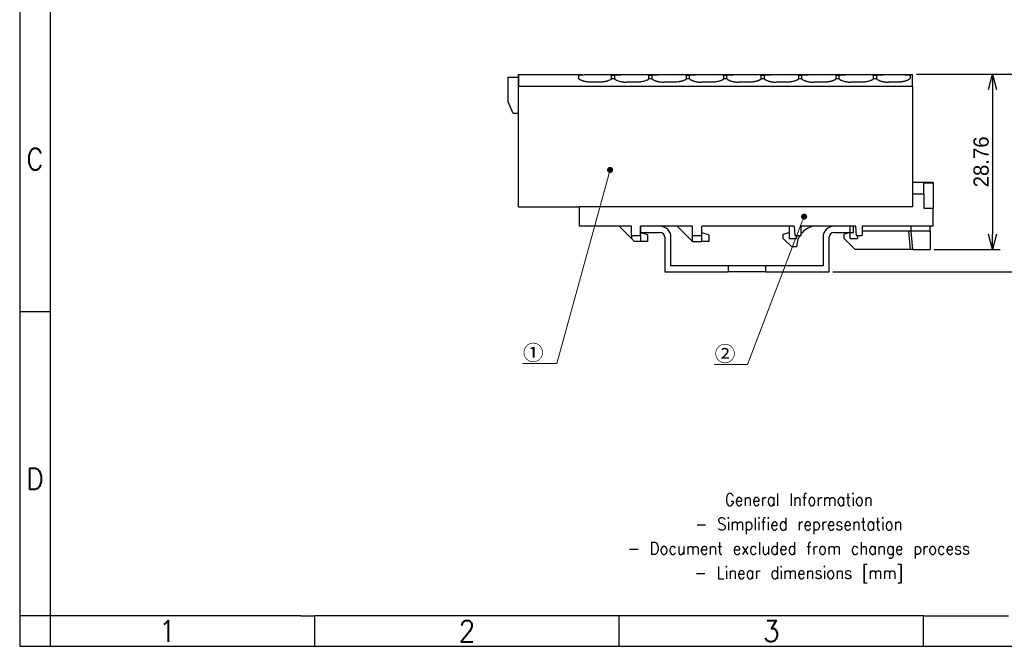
# Model space of a CAD drawing. Header units: millimetres. Extents: x -105 to 192, y -71 to 139.
# Tile 1 of 8: x -105 to 57, y -71 to 32. Entities that reach past the tile are written whole.
import ezdxf
from ezdxf import colors
from ezdxf.entities.mleader import LeaderData, LeaderLine
from ezdxf.math import Vec2, Vec3

# ---------------------------------------------------------------- set-up
doc = ezdxf.new("R2010")
doc.units = ezdxf.units.MM
doc.header["$LTSCALE"] = 1.5
doc.layers.get('0').update_dxf_attribs({"linetype": 'CONTINUOUS'})
doc.layers.get('Defpoints').update_dxf_attribs({"linetype": 'CONTINUOUS'})
doc.layers.add('1', color=7, linetype='CONTINUOUS')
doc.styles.add('CONVERTER_11', font='txt.shx', dxfattribs={"width": 0.9})
doc.dimstyles.new('ISO-25', dxfattribs={"dimtxt": 2.5, "dimasz": 2.5, "dimexe": 1.25, "dimexo": 0.625, "dimtad": 1, "dimdsep": 46, "dimtxsty": 'STANDARD', "dimblk": 'OPEN30', "dimcen": 2.5, "dimadec": 0, "dimazin": 0, "dimtfac": 1, "dimtmove": 0, "dimatfit": 3, "dimldrblk": 'OPEN30', "dimfxl": 1, "dimarcsym": 0})

# ---------------------------------------------------------------- blocks, each defined once
blk = doc.blocks.new('NS_35_7_5_PERF_2000MM-select__1', base_point=(-3713.37, -409.75))
at = {"color": 7, "linetype": 'Continuous'}
for p, q in [((-3713.37, -402.25), (-3713.37, -403.25)), ((-3710.17, -402.25), (-3713.37, -402.25)), ((-3678.37, -402.25), (-3681.57, -402.25)), ((-3678.37, -403.25), (-3678.37, -402.25)), ((-3713.37, -403.25), (-3710.17, -403.25)), ((-3709.37, -404.05), (-3709.37, -409.75)), ((-3708.37, -408.75), (-3708.37, -404.05)), ((-3683.37, -404.05), (-3683.37, -408.75)), ((-3682.37, -409.75), (-3682.37, -404.05)), ((-3681.57, -403.25), (-3678.37, -403.25)), ((-3698.97, -408.75), (-3708.37, -408.75)), ((-3692.77, -408.75), (-3698.97, -408.75)), ((-3698.97, -408.75), (-3698.97, -409.75)), ((-3683.37, -408.75), (-3692.77, -408.75)), ((-3692.77, -409.75), (-3692.77, -408.75)), ((-3709.37, -409.75), (-3698.97, -409.75)), ((-3692.77, -409.75), (-3698.97, -409.75)), ((-3692.77, -409.75), (-3682.37, -409.75))]:
    blk.add_line(p, q, dxfattribs=at)
for centre, radius, start, end in [((-3710.17, -404.05), 1.8, 0, 90), ((-3681.57, -404.05), 1.8, 90, 180), ((-3710.17, -404.05), 0.8, 0, 90), ((-3681.57, -404.05), 0.8, 90, 180)]:
    blk.add_arc(centre, radius, start, end, dxfattribs=at)
blk = doc.blocks.new('Back3', base_point=(-3695.87, -406))
blk.add_blockref('NS_35_7_5_PERF_2000MM-select__1', (-3713.37, -409.75))
blk = doc.blocks.new('_Open30')
at = {"color": 0, "linetype": 'ByBlock', "lineweight": -2}
for p, q in [((-1, 0.268), (0, 0)), ((0, 0), (-1, -0.268)), ((0, 0), (-1, 0))]:
    blk.add_line(p, q, dxfattribs=at)
blk = doc.blocks.new('*D18')
at = {"color": 0, "lineweight": -2, "transparency": 16777216}
for p, q in [((42.41, 23.33), (56.18, 23.33)), ((54.93, 20.83), (54.93, -2.93)), ((45.29, -5.43), (56.18, -5.43))]:
    blk.add_line(p, q, dxfattribs=at)
at = {"layer": 'Defpoints', "color": 0, "transparency": 16777216}
for p in [(41.79, 23.33), (44.66, -5.43), (54.93, -5.43)]:
    blk.add_point(p, dxfattribs=at)
at = {"color": 0, "lineweight": -2, "transparency": 16777216, "xscale": 2.5, "yscale": 2.5, "zscale": 2.5}
for p, rotation in [((54.93, 23.33), 90), ((54.93, -5.43), 270)]:
    blk.add_blockref('_Open30', p, dxfattribs=dict(at, rotation=rotation))
at = {"color": 0, "transparency": 16777216, "insert": (53.06, 8.95), "char_height": 2.5, "attachment_point": 5, "rotation": 90}
blk.add_mtext('28.76', dxfattribs=at)
blk = doc.blocks.new('*D19')
at = {"color": 0, "lineweight": -2, "transparency": 16777216}
for p, q in [((42.47, 23.33), (64.75, 23.33)), ((63.5, 20.83), (63.5, -6.63)), ((28.71, -9.13), (64.75, -9.13))]:
    blk.add_line(p, q, dxfattribs=at)
at = {"layer": 'Defpoints', "color": 0, "transparency": 16777216}
for p in [(41.85, 23.33), (28.09, -9.13), (63.5, -9.13)]:
    blk.add_point(p, dxfattribs=at)
at = {"color": 0, "lineweight": -2, "transparency": 16777216, "xscale": 2.5, "yscale": 2.5, "zscale": 2.5}
for p, rotation in [((63.5, 23.33), 90), ((63.5, -9.13), 270)]:
    blk.add_blockref('_Open30', p, dxfattribs=dict(at, rotation=rotation))
at = {"color": 0, "transparency": 16777216, "insert": (61.62, 7.1), "char_height": 2.5, "attachment_point": 5, "rotation": 90}
blk.add_mtext('32.46', dxfattribs=at)
blk = doc.blocks.new('_Dot')
at = {"color": 0, "linetype": 'ByBlock', "lineweight": -2}
blk.add_line((-0.5, 0), (-1, 0), dxfattribs=at)
at = {"color": 0, "linetype": 'ByBlock', "const_width": 0.5}
blk.add_lwpolyline([(-0.25, 0, 1), (0.25, 0, 1)], format="xyb", close=True, dxfattribs=at)

msp = doc.modelspace()

# ---------------------------------------------------------------- linework, layer by layer
for p, q in [((-24.664, 18.786), (-24.664, 22.872)), ((-24.664, 22.872), (-22.964, 22.872)), ((-22.964, 23.272), (-22.964, 22.872)), ((-23.814, 16.872), (-24.666, 18.791)), ((-23.814, 16.872), (-24.664, 18.786)), ((-22.964, 16.872), (-23.814, 16.872)), ((-22.964, 16.872), (-23.814, 16.872))]:
    msp.add_line(p, q)
at = {"color": 7, "linetype": 'Continuous'}
for p, q in [((-22.964, 23.272), (-12.486, 23.272)), ((-22.964, 22.972), (-22.964, 23.272)), ((-22.964, 22.972), (-22.964, 21.347)), ((-13.114, 23.128), (-13.114, 22.742)), ((-12.016, 23.272), (-11.396, 23.272)), ((-11.396, 23.272), (-8.938, 23.272)), ((-8.938, 23.272), (-5.891, 23.272)), ((-7.675, 23.169), (-7.154, 23.169)), ((-7.612, 22.657), (-7.217, 22.657)), ((-7.154, 22.571), (-7.154, 23.169)), ((-5.891, 23.272), (-2.788, 23.272)), ((-2.788, 23.272), (0.259, 23.272)), ((-1.525, 22.571), (-1.525, 23.169)), ((-1.525, 23.169), (-1.004, 23.169)), ((-1.462, 22.657), (-1.067, 22.657)), ((-1.004, 22.571), (-1.004, 23.169)), ((0.259, 23.272), (3.362, 23.272)), ((3.362, 23.272), (6.409, 23.272)), ((4.625, 23.169), (5.146, 23.169)), ((4.625, 22.571), (4.625, 23.169)), ((4.688, 22.657), (5.083, 22.657)), ((5.146, 22.571), (5.146, 23.169)), ((6.409, 23.272), (9.512, 23.272)), ((9.512, 23.272), (12.559, 23.272)), ((10.775, 22.571), (10.775, 23.169)), ((10.775, 23.169), (11.296, 23.169)), ((10.838, 22.657), (11.233, 22.657)), ((11.296, 22.571), (11.296, 23.169)), ((12.559, 23.272), (15.662, 23.272)), ((15.662, 23.272), (18.709, 23.272)), ((16.925, 23.169), (17.446, 23.169)), ((16.925, 22.571), (16.925, 23.169)), ((16.988, 22.657), (17.383, 22.657)), ((17.446, 22.571), (17.446, 23.169)), ((18.709, 23.272), (21.812, 23.272)), ((21.812, 23.272), (24.859, 23.272)), ((23.075, 22.571), (23.075, 23.169)), ((23.075, 23.169), (23.596, 23.169)), ((23.138, 22.657), (23.533, 22.657)), ((23.596, 22.571), (23.596, 23.169)), ((24.859, 23.272), (27.962, 23.272)), ((27.962, 23.272), (31.009, 23.272)), ((29.225, 23.169), (29.746, 23.169)), ((29.225, 22.571), (29.225, 23.169)), ((29.288, 22.657), (29.683, 22.657)), ((29.746, 22.571), (29.746, 23.169)), ((31.009, 23.272), (34.112, 23.272)), ((31.011, 23.272), (32.711, 23.272)), ((32.711, 23.272), (33.103, 23.272)), ((33.103, 23.272), (40.518, 23.272)), ((34.112, 23.272), (37.159, 23.272)), ((35.375, 23.169), (35.896, 23.169)), ((35.375, 22.571), (35.375, 23.169)), ((35.438, 22.657), (35.833, 22.657)), ((35.896, 22.571), (35.896, 23.169)), ((37.159, 23.272), (39.979, 23.272)), ((39.979, 23.272), (40.257, 23.272)), ((40.518, 23.272), (40.911, 23.272)), ((40.911, 23.272), (41.786, 23.272)), ((41.386, 23.125), (41.386, 22.742)), ((41.786, 21.347), (41.786, 23.272)), ((-22.964, 1.572), (-22.964, 21.347)), ((-9.589, 22.041), (-11.114, 22.041)), ((-3.439, 22.041), (-5.239, 22.041)), ((2.711, 22.041), (0.911, 22.041)), ((8.861, 22.041), (7.061, 22.041)), ((15.011, 22.041), (13.211, 22.041)), ((21.161, 22.041), (19.361, 22.041)), ((27.311, 22.041), (25.511, 22.041)), ((33.461, 22.041), (31.661, 22.041)), ((39.386, 22.041), (37.811, 22.041)), ((41.786, 21.347), (41.786, 5.572))]:
    msp.add_line(p, q, dxfattribs=at)
at = {"linetype": 'Continuous'}
for p, q in [((-22.964, 21.347), (-22.964, 23.272)), ((45.161, 5.572), (41.786, 5.572)), ((41.786, 5.572), (41.786, 3.647)), ((43.611, 3.872), (43.611, 5.527)), ((45.161, 5.527), (45.161, 5.572)), ((45.161, 5.527), (45.161, 1.372)), ((43.611, 3.647), (41.786, 3.647)), ((41.786, 3.647), (41.786, 1.572)), ((43.611, 3.647), (43.611, 3.872)), ((43.611, 3.647), (43.611, 1.372)), ((-22.964, 1.572), (-12.939, 1.572)), ((-12.939, -1.628), (-12.939, 1.572)), ((41.786, 1.572), (-12.939, 1.572)), ((43.611, 1.372), (45.161, 1.372)), ((45.161, -1.628), (45.161, 1.372)), ((-6.414, -1.628), (-12.939, -1.628)), ((-6.414, -1.628), (-4.414, -3.628)), ((-4.414, -1.628), (-6.414, -1.628)), ((-4.414, -3.128), (-4.414, -1.628)), ((-4.414, -3.128), (-4.414, -3.628)), ((-4.414, -3.128), (-2.914, -3.128)), ((3.136, -1.628), (-2.914, -1.628)), ((-2.914, -2.728), (-2.914, -1.628)), ((-2.914, -3.128), (-2.914, -2.728)), ((-1.714, -3.05), (-2.914, -2.728)), ((-2.914, -3.128), (-2.914, -4.128)), ((-1.714, -4.128), (-1.714, -3.05)), ((3.136, -1.628), (5.636, -4.128)), ((5.636, -1.628), (3.136, -1.628)), ((5.636, -3.128), (5.636, -1.628)), ((5.636, -3.128), (7.136, -3.128)), ((5.636, -4.128), (5.636, -3.128)), ((7.136, -2.728), (7.136, -1.628)), ((21.536, -1.628), (7.136, -1.628)), ((7.136, -3.128), (7.136, -2.728)), ((8.336, -3.05), (7.136, -2.728)), ((7.136, -4.128), (7.136, -3.128)), ((8.336, -3.05), (8.336, -4.128)), ((20.536, -2.896), (21.536, -2.628)), ((20.536, -3.628), (20.536, -2.896)), ((21.536, -1.628), (21.536, -2.628)), ((22.336, -1.628), (21.536, -1.628)), ((21.536, -2.628), (21.536, -3.628)), ((22.336, -1.628), (22.467, -3.128)), ((22.467, -3.128), (22.736, -3.128)), ((22.736, -3.128), (22.736, -3.628)), ((22.736, -3.128), (23.486, -3.128)), ((23.486, -3.128), (23.486, -1.628)), ((31.536, -1.628), (23.486, -1.628)), ((31.536, -2.628), (30.536, -2.896)), ((30.536, -3.628), (30.536, -2.896)), ((32.386, -1.628), (31.536, -1.628)), ((31.536, -2.628), (31.536, -1.628)), ((31.536, -3.628), (31.536, -2.628)), ((32.386, -1.628), (32.517, -3.128)), ((32.517, -3.128), (32.736, -3.128)), ((32.736, -3.128), (32.736, -3.628)), ((32.736, -3.128), (33.486, -3.128)), ((41.536, -1.628), (33.486, -1.628)), ((33.486, -1.628), (33.486, -2.428)), ((33.486, -2.428), (33.486, -3.128)), ((41.199, -2.428), (33.486, -2.428)), ((41.536, -2.428), (41.199, -2.428)), ((41.462, -5.428), (41.199, -2.428)), ((44.661, -1.628), (41.536, -1.628)), ((41.536, -2.428), (41.536, -1.628)), ((41.558, -2.428), (41.536, -2.428)), ((44.661, -2.428), (41.558, -2.428)), ((41.82, -5.428), (41.558, -2.428)), ((44.661, -2.428), (44.661, -1.628)), ((45.161, -1.628), (44.661, -1.628)), ((44.661, -2.428), (44.661, -5.428)), ((-3.914, -4.128), (-4.414, -3.628)), ((-2.914, -4.128), (-3.914, -4.128)), ((-1.714, -4.128), (-2.914, -4.128)), ((5.636, -4.128), (7.136, -4.128)), ((8.336, -4.128), (7.136, -4.128)), ((21.936, -5.028), (20.536, -3.628)), ((21.536, -3.628), (22.736, -3.628)), ((30.536, -3.628), (32.336, -5.428)), ((31.536, -3.628), (32.736, -3.628)), ((22.736, -5.028), (21.936, -5.028)), ((41.462, -5.428), (32.336, -5.428)), ((41.82, -5.428), (44.661, -5.428))]:
    msp.add_line(p, q, dxfattribs=at)
for start, end in [(147.12165, 180), (103.72914, 141.78679)]:
    msp.add_arc((26.236, -5.028), 3.5, start, end, dxfattribs=at)
at = {"color": 7, "linetype": 'Continuous'}
for points, knots in [([(-13.114, 23.128), (-13.113, 23.135), (-13.111, 23.15), (-13.095, 23.17), (-13.072, 23.186), (-13.023, 23.209), (-12.939, 23.229), (-12.813, 23.247), (-12.656, 23.26), (-12.467, 23.267), (-12.251, 23.271), (-12.097, 23.271), (-12.016, 23.272)], [0, 0, 0, 0, 0.0218173, 0.0438056, 0.0733006, 0.1075134, 0.2047728, 0.3286839, 0.489334, 0.678411, 0.894901, 1.1388621, 1.1388621, 1.1388621, 1.1388621]), ([(-11.114, 22.041), (-11.182, 22.042), (-11.316, 22.044), (-11.515, 22.057), (-11.709, 22.078), (-11.897, 22.107), (-12.075, 22.143), (-12.237, 22.184), (-12.393, 22.23), (-12.536, 22.281), (-12.671, 22.338), (-12.789, 22.396), (-12.887, 22.455), (-12.986, 22.528), (-13.082, 22.612), (-13.104, 22.703), (-13.114, 22.742)], [0, 0, 0, 0, 0.2027247, 0.4028024, 0.5987773, 0.7877678, 0.9710544, 1.1445972, 1.2888766, 1.4595017, 1.5996946, 1.7276645, 1.8531948, 1.9414542, 2.098738, 2.2180265, 2.2180265, 2.2180265, 2.2180265]), ([(-7.612, 22.657), (-7.638, 22.62), (-7.698, 22.536), (-7.845, 22.435), (-8.037, 22.332), (-8.237, 22.254), (-8.415, 22.198), (-8.56, 22.16), (-8.711, 22.126), (-8.873, 22.096), (-9.048, 22.072), (-9.224, 22.054), (-9.407, 22.043), (-9.528, 22.042), (-9.589, 22.041)], [0, 0, 0, 0, 0.1345746, 0.3074165, 0.5280854, 0.788407, 0.949001, 1.0871043, 1.2382532, 1.4160965, 1.5797322, 1.7672923, 1.9478224, 2.1302887, 2.1302887, 2.1302887, 2.1302887]), ([(-7.675, 23.169), (-7.702, 23.18), (-7.761, 23.203), (-7.866, 23.223), (-7.993, 23.241), (-8.207, 23.259), (-8.524, 23.27), (-8.791, 23.271), (-8.938, 23.272)], [0, 0, 0, 0, 0.0860669, 0.1897875, 0.3203868, 0.4708849, 0.8326503, 1.2724317, 1.2724317, 1.2724317, 1.2724317]), ([(-7.217, 22.657), (-7.207, 22.641), (-7.185, 22.603), (-7.137, 22.553), (-7.073, 22.498), (-6.964, 22.423), (-6.791, 22.332), (-6.549, 22.238), (-6.265, 22.155), (-6.003, 22.103), (-5.778, 22.071), (-5.601, 22.054), (-5.421, 22.043), (-5.3, 22.042), (-5.239, 22.041)], [0, 0, 0, 0, 0.0550426, 0.1329436, 0.2061544, 0.3080829, 0.5287518, 0.7890734, 1.0864559, 1.4166209, 1.5895819, 1.7678168, 1.948347, 2.1308133, 2.1308133, 2.1308133, 2.1308133]), ([(-7.154, 23.169), (-7.127, 23.18), (-7.068, 23.203), (-6.963, 23.223), (-6.836, 23.241), (-6.622, 23.259), (-6.305, 23.27), (-6.037, 23.271), (-5.891, 23.272)], [0, 0, 0, 0, 0.0860669, 0.1897875, 0.3203869, 0.4708849, 0.8326503, 1.2724318, 1.2724318, 1.2724318, 1.2724318]), ([(-1.462, 22.657), (-1.474, 22.638), (-1.497, 22.6), (-1.545, 22.55), (-1.606, 22.498), (-1.715, 22.423), (-1.887, 22.332), (-2.129, 22.238), (-2.414, 22.155), (-2.676, 22.103), (-2.901, 22.071), (-3.077, 22.054), (-3.257, 22.043), (-3.378, 22.042), (-3.439, 22.041)], [0, 0, 0, 0, 0.0675082, 0.132932, 0.2061429, 0.3080714, 0.5287403, 0.7890619, 1.0864443, 1.4166093, 1.5895703, 1.7678053, 1.9483354, 2.1308017, 2.1308017, 2.1308017, 2.1308017]), ([(-1.525, 23.169), (-1.552, 23.18), (-1.611, 23.203), (-1.716, 23.223), (-1.843, 23.241), (-2.057, 23.259), (-2.374, 23.27), (-2.641, 23.271), (-2.788, 23.272)], [0, 0, 0, 0, 0.0860669, 0.1897875, 0.3203868, 0.4708849, 0.8326503, 1.2724317, 1.2724317, 1.2724317, 1.2724317]), ([(-1.067, 22.657), (-1.056, 22.639), (-1.033, 22.601), (-0.981, 22.547), (-0.918, 22.494), (-0.843, 22.444), (-0.756, 22.392), (-0.648, 22.339), (-0.529, 22.289), (-0.406, 22.243), (-0.272, 22.201), (-0.128, 22.162), (0.033, 22.126), (0.256, 22.085), (0.551, 22.049), (0.789, 22.044), (0.911, 22.041)], [0, 0, 0, 0, 0.0621291, 0.1329408, 0.2241823, 0.3080754, 0.4021767, 0.5283712, 0.6684105, 0.7892696, 0.9236513, 1.0879675, 1.2391164, 1.4169597, 1.7665913, 2.1310117, 2.1310117, 2.1310117, 2.1310117]), ([(-1.004, 23.169), (-0.977, 23.18), (-0.918, 23.203), (-0.813, 23.223), (-0.686, 23.241), (-0.472, 23.259), (-0.155, 23.27), (0.113, 23.271), (0.259, 23.272)], [0, 0, 0, 0, 0.0860669, 0.1897875, 0.3203869, 0.4708849, 0.8326503, 1.2724318, 1.2724318, 1.2724318, 1.2724318]), ([(4.688, 22.657), (4.679, 22.641), (4.656, 22.603), (4.608, 22.553), (4.544, 22.498), (4.464, 22.442), (4.371, 22.389), (4.27, 22.34), (4.159, 22.292), (4.032, 22.245), (3.89, 22.2), (3.737, 22.159), (3.58, 22.124), (3.358, 22.084), (3.07, 22.049), (2.832, 22.044), (2.711, 22.041)], [0, 0, 0, 0, 0.0550426, 0.1329436, 0.2061544, 0.3080829, 0.4252268, 0.5283766, 0.6428612, 0.789276, 0.9342199, 1.0879742, 1.2642331, 1.416966, 1.7665977, 2.1310181, 2.1310181, 2.1310181, 2.1310181]), ([(4.625, 23.169), (4.598, 23.18), (4.539, 23.203), (4.434, 23.223), (4.307, 23.241), (4.093, 23.259), (3.776, 23.27), (3.509, 23.271), (3.362, 23.272)], [0, 0, 0, 0, 0.0860669, 0.1897875, 0.3203868, 0.4708849, 0.8326503, 1.2724317, 1.2724317, 1.2724317, 1.2724317]), ([(5.083, 22.657), (5.109, 22.62), (5.169, 22.536), (5.281, 22.459), (5.394, 22.392), (5.494, 22.343), (5.613, 22.292), (5.736, 22.246), (5.878, 22.201), (6.022, 22.162), (6.183, 22.126), (6.348, 22.096), (6.522, 22.071), (6.699, 22.054), (6.879, 22.043), (7, 22.042), (7.061, 22.041)], [0, 0, 0, 0, 0.1345746, 0.3074165, 0.4015178, 0.5277124, 0.642197, 0.7886118, 0.9229935, 1.0873096, 1.2384586, 1.4163019, 1.5892629, 1.7674979, 1.948028, 2.1304944, 2.1304944, 2.1304944, 2.1304944]), ([(5.146, 23.169), (5.173, 23.18), (5.232, 23.203), (5.337, 23.223), (5.464, 23.241), (5.678, 23.259), (5.995, 23.27), (6.263, 23.271), (6.409, 23.272)], [0, 0, 0, 0, 0.0860669, 0.1897875, 0.3203869, 0.4708849, 0.8326503, 1.2724318, 1.2724318, 1.2724318, 1.2724318]), ([(10.838, 22.657), (10.826, 22.638), (10.803, 22.6), (10.755, 22.55), (10.694, 22.498), (10.617, 22.445), (10.524, 22.391), (10.424, 22.341), (10.309, 22.292), (10.134, 22.227), (9.886, 22.155), (9.619, 22.102), (9.394, 22.071), (9.218, 22.054), (9.043, 22.043), (8.922, 22.042), (8.861, 22.041)], [0, 0, 0, 0, 0.0675082, 0.132932, 0.2061429, 0.3080714, 0.4131309, 0.5283675, 0.6428521, 0.7892669, 1.0866493, 1.4168143, 1.6040662, 1.7680099, 1.94854, 2.1310063, 2.1310063, 2.1310063, 2.1310063]), ([(10.775, 23.169), (10.748, 23.18), (10.689, 23.203), (10.584, 23.223), (10.457, 23.241), (10.243, 23.259), (9.926, 23.27), (9.659, 23.271), (9.512, 23.272)], [0, 0, 0, 0, 0.0860669, 0.1897875, 0.3203868, 0.4708849, 0.8326503, 1.2724317, 1.2724317, 1.2724317, 1.2724317]), ([(11.233, 22.657), (11.243, 22.641), (11.265, 22.603), (11.315, 22.55), (11.38, 22.496), (11.454, 22.445), (11.544, 22.392), (11.652, 22.339), (11.771, 22.289), (11.903, 22.24), (12.036, 22.198), (12.189, 22.158), (12.341, 22.124), (12.564, 22.084), (12.851, 22.049), (13.089, 22.044), (13.211, 22.041)], [0, 0, 0, 0, 0.0550426, 0.1329436, 0.2154952, 0.3080826, 0.4021839, 0.5283784, 0.6684177, 0.7892767, 0.9498708, 1.087974, 1.264233, 1.4169659, 1.7665975, 2.1310179, 2.1310179, 2.1310179, 2.1310179]), ([(11.296, 23.169), (11.323, 23.18), (11.382, 23.203), (11.487, 23.223), (11.614, 23.241), (11.828, 23.259), (12.145, 23.27), (12.413, 23.271), (12.559, 23.272)], [0, 0, 0, 0, 0.0860669, 0.1897875, 0.3203869, 0.4708849, 0.8326503, 1.2724318, 1.2724318, 1.2724318, 1.2724318]), ([(16.988, 22.657), (16.962, 22.62), (16.902, 22.536), (16.784, 22.455), (16.671, 22.389), (16.567, 22.338), (16.455, 22.29), (16.328, 22.243), (16.19, 22.2), (16.042, 22.16), (15.885, 22.125), (15.663, 22.085), (15.37, 22.049), (15.132, 22.044), (15.011, 22.041)], [0, 0, 0, 0, 0.1345746, 0.3074165, 0.4245604, 0.5277102, 0.6533652, 0.7886099, 0.9335539, 1.0873081, 1.2480651, 1.4163006, 1.7659322, 2.1303526, 2.1303526, 2.1303526, 2.1303526]), ([(16.925, 23.169), (16.898, 23.18), (16.839, 23.203), (16.734, 23.223), (16.607, 23.241), (16.393, 23.259), (16.076, 23.27), (15.809, 23.271), (15.662, 23.272)], [0, 0, 0, 0, 0.0860669, 0.1897875, 0.3203868, 0.4708849, 0.8326503, 1.2724317, 1.2724317, 1.2724317, 1.2724317]), ([(17.383, 22.657), (17.393, 22.641), (17.415, 22.603), (17.463, 22.553), (17.527, 22.498), (17.636, 22.423), (17.809, 22.332), (18.008, 22.254), (18.186, 22.198), (18.339, 22.158), (18.491, 22.124), (18.656, 22.095), (18.822, 22.071), (18.999, 22.054), (19.179, 22.043), (19.3, 22.042), (19.361, 22.041)], [0, 0, 0, 0, 0.0550426, 0.1329436, 0.2061544, 0.3080829, 0.5287518, 0.7890734, 0.9496674, 1.0877707, 1.2640297, 1.4167626, 1.5897236, 1.7679586, 1.9484887, 2.130955, 2.130955, 2.130955, 2.130955]), ([(17.446, 23.169), (17.473, 23.18), (17.532, 23.203), (17.637, 23.223), (17.764, 23.241), (17.978, 23.259), (18.295, 23.27), (18.563, 23.271), (18.709, 23.272)], [0, 0, 0, 0, 0.0860669, 0.1897875, 0.3203869, 0.4708849, 0.8326503, 1.2724318, 1.2724318, 1.2724318, 1.2724318]), ([(23.138, 22.657), (23.129, 22.641), (23.106, 22.603), (23.056, 22.55), (22.992, 22.496), (22.914, 22.443), (22.824, 22.391), (22.721, 22.34), (22.605, 22.29), (22.474, 22.242), (22.335, 22.198), (22.187, 22.159), (22.035, 22.125), (21.871, 22.095), (21.699, 22.071), (21.523, 22.054), (21.343, 22.043), (21.222, 22.042), (21.161, 22.041)], [0, 0, 0, 0, 0.0550426, 0.1329436, 0.2154952, 0.3080826, 0.4131421, 0.5283787, 0.6540336, 0.7892784, 0.9498724, 1.0879757, 1.2487327, 1.4169681, 1.5899292, 1.7681641, 1.9486943, 2.1311606, 2.1311606, 2.1311606, 2.1311606]), ([(23.075, 23.169), (23.048, 23.18), (22.989, 23.203), (22.884, 23.223), (22.757, 23.241), (22.543, 23.259), (22.226, 23.27), (21.959, 23.271), (21.812, 23.272)], [0, 0, 0, 0, 0.0860669, 0.1897875, 0.3203868, 0.4708849, 0.8326503, 1.2724317, 1.2724317, 1.2724317, 1.2724317]), ([(23.533, 22.657), (23.559, 22.62), (23.619, 22.536), (23.734, 22.457), (23.847, 22.391), (23.951, 22.34), (24.066, 22.29), (24.198, 22.242), (24.336, 22.198), (24.489, 22.158), (24.641, 22.124), (24.811, 22.094), (24.977, 22.071), (25.15, 22.054), (25.325, 22.043), (25.446, 22.042), (25.511, 22.041)], [0, 0, 0, 0, 0.1345746, 0.3074165, 0.412476, 0.5277126, 0.6533676, 0.7886123, 0.9492064, 1.0873096, 1.2635686, 1.4163015, 1.6035534, 1.7674971, 1.9376907, 2.1304933, 2.1304933, 2.1304933, 2.1304933]), ([(23.596, 23.169), (23.623, 23.18), (23.682, 23.203), (23.787, 23.223), (23.914, 23.241), (24.128, 23.259), (24.445, 23.27), (24.713, 23.271), (24.859, 23.272)], [0, 0, 0, 0, 0.0860669, 0.1897875, 0.3203869, 0.4708849, 0.8326503, 1.2724318, 1.2724318, 1.2724318, 1.2724318]), ([(29.288, 22.657), (29.276, 22.638), (29.253, 22.6), (29.203, 22.548), (29.142, 22.496), (29.061, 22.441), (28.971, 22.389), (28.87, 22.34), (28.759, 22.292), (28.635, 22.246), (28.494, 22.201), (28.346, 22.161), (28.185, 22.125), (28.016, 22.095), (27.844, 22.071), (27.668, 22.054), (27.493, 22.043), (27.372, 22.042), (27.311, 22.041)], [0, 0, 0, 0, 0.0675082, 0.132932, 0.2154837, 0.308071, 0.4252149, 0.5283647, 0.6428493, 0.7892641, 0.9236458, 1.087962, 1.248719, 1.4169544, 1.6042064, 1.76815, 1.9486802, 2.1311465, 2.1311465, 2.1311465, 2.1311465]), ([(29.225, 23.169), (29.198, 23.18), (29.139, 23.203), (29.034, 23.223), (28.907, 23.241), (28.693, 23.259), (28.376, 23.27), (28.109, 23.271), (27.962, 23.272)], [0, 0, 0, 0, 0.0860669, 0.1897875, 0.3203868, 0.4708849, 0.8326503, 1.2724317, 1.2724317, 1.2724317, 1.2724317]), ([(29.683, 22.657), (29.693, 22.641), (29.715, 22.603), (29.763, 22.553), (29.827, 22.498), (29.936, 22.423), (30.109, 22.332), (30.351, 22.238), (30.635, 22.155), (30.902, 22.102), (31.127, 22.071), (31.308, 22.053), (31.483, 22.043), (31.604, 22.042), (31.661, 22.041)], [0, 0, 0, 0, 0.0550426, 0.1329436, 0.2061544, 0.3080829, 0.5287518, 0.7890734, 1.0864559, 1.4166209, 1.6038728, 1.7678164, 1.9606408, 2.1308126, 2.1308126, 2.1308126, 2.1308126]), ([(29.746, 23.169), (29.773, 23.18), (29.832, 23.203), (29.937, 23.223), (30.064, 23.241), (30.278, 23.259), (30.595, 23.27), (30.863, 23.271), (31.009, 23.272)], [0, 0, 0, 0, 0.0860669, 0.1897875, 0.3203869, 0.4708849, 0.8326503, 1.2724318, 1.2724318, 1.2724318, 1.2724318]), ([(35.438, 22.657), (35.426, 22.638), (35.403, 22.6), (35.355, 22.55), (35.294, 22.498), (35.22, 22.447), (35.127, 22.392), (35.02, 22.339), (34.901, 22.289), (34.726, 22.225), (34.486, 22.155), (34.227, 22.103), (34.002, 22.072), (33.829, 22.055), (33.646, 22.043), (33.525, 22.042), (33.461, 22.041)], [0, 0, 0, 0, 0.0675082, 0.132932, 0.2061429, 0.3080714, 0.4021727, 0.5283672, 0.6684065, 0.7892655, 1.086648, 1.416813, 1.5804486, 1.7680087, 1.9382024, 2.131005, 2.131005, 2.131005, 2.131005]), ([(35.375, 23.169), (35.348, 23.18), (35.289, 23.203), (35.184, 23.223), (35.057, 23.241), (34.843, 23.259), (34.526, 23.27), (34.259, 23.271), (34.112, 23.272)], [0, 0, 0, 0, 0.0860669, 0.1897875, 0.3203868, 0.4708849, 0.8326503, 1.2724317, 1.2724317, 1.2724317, 1.2724317]), ([(35.833, 22.657), (35.859, 22.62), (35.919, 22.536), (36.031, 22.459), (36.144, 22.392), (36.244, 22.343), (36.363, 22.292), (36.486, 22.246), (36.628, 22.201), (36.781, 22.16), (36.941, 22.124), (37.103, 22.095), (37.269, 22.072), (37.45, 22.054), (37.633, 22.043), (37.754, 22.042), (37.811, 22.041)], [0, 0, 0, 0, 0.1345746, 0.3074165, 0.4015178, 0.5277124, 0.642197, 0.7886118, 0.9229935, 1.0873096, 1.2635686, 1.4163015, 1.5799372, 1.7674973, 1.9603217, 2.1304935, 2.1304935, 2.1304935, 2.1304935]), ([(35.896, 23.169), (35.923, 23.18), (35.982, 23.203), (36.087, 23.223), (36.214, 23.241), (36.428, 23.259), (36.745, 23.27), (37.013, 23.271), (37.159, 23.272)], [0, 0, 0, 0, 0.0860669, 0.1897875, 0.3203869, 0.4708849, 0.8326503, 1.2724317, 1.2724317, 1.2724317, 1.2724317]), ([(41.386, 22.742), (41.383, 22.722), (41.379, 22.683), (41.346, 22.624), (41.299, 22.567), (41.237, 22.512), (41.158, 22.454), (41.064, 22.398), (40.946, 22.339), (40.821, 22.286), (40.674, 22.233), (40.512, 22.184), (40.339, 22.142), (40.161, 22.106), (39.98, 22.078), (39.781, 22.056), (39.582, 22.043), (39.448, 22.042), (39.386, 22.041)], [0, 0, 0, 0, 0.0596591, 0.1176778, 0.2000924, 0.2783791, 0.3668377, 0.4927339, 0.6068239, 0.7608459, 0.8995145, 1.0760228, 1.268814, 1.4327072, 1.6218503, 1.8179797, 2.0328023, 2.2197317, 2.2197317, 2.2197317, 2.2197317]), ([(40.257, 23.272), (40.34, 23.271), (40.498, 23.271), (40.72, 23.267), (40.914, 23.259), (41.076, 23.247), (41.206, 23.229), (41.291, 23.208), (41.342, 23.185), (41.366, 23.168), (41.382, 23.148), (41.385, 23.133), (41.386, 23.125)], [0, 0, 0, 0, 0.250092, 0.4719811, 0.6668097, 0.8322715, 0.9596177, 1.0595572, 1.0947692, 1.1251111, 1.1476833, 1.1700775, 1.1700775, 1.1700775, 1.1700775])]:
    msp.add_open_spline(points, degree=3, knots=knots, dxfattribs=at)
for points in [[(-7.675, 22.571), (-7.675, 22.671), (-7.675, 22.87), (-7.675, 23.069), (-7.675, 23.169)], [(41.786, 21.347), (36.39, 21.347), (25.598, 21.347), (9.411, 21.347), (-6.777, 21.347), (-17.568, 21.347), (-22.964, 21.347)]]:
    msp.add_open_spline(points, degree=3, dxfattribs=at)
at = {"linetype": 'Continuous'}
msp.add_open_spline([(43.611, 5.527), (43.74, 5.527), (43.998, 5.527), (44.386, 5.527), (44.773, 5.527), (45.032, 5.527), (45.161, 5.527)], degree=3, dxfattribs=at)
msp.add_open_spline([(41.82, -5.428), (41.787, -5.428), (41.722, -5.428), (41.634, -5.428), (41.547, -5.428), (41.493, -5.428), (41.462, -5.428)], degree=3, knots=[0, 0, 0, 0, 0.09908666, 0.19438888, 0.26530387, 0.35843538, 0.35843538, 0.35843538, 0.35843538], dxfattribs=at)
at = {"layer": '1', "color": 2, "linetype": 'Continuous'}
for p, q in [((-104.916, 34.397), (-104.916, -15.603)), ((-104.916, -15.603), (-104.916, -65.603)), ((-104.916, -15.603), (-99.916, -15.603)), ((-104.916, -65.603), (-104.916, -70.603)), ((-99.916, -65.603), (-104.916, -65.603)), ((-99.916, -65.603), (-99.916, -70.603)), ((-56.416, -70.603), (-56.416, -65.603)), ((-6.416, -70.603), (-6.416, -65.603)), ((43.584, -70.603), (43.584, -65.603)), ((-104.916, -70.603), (-99.916, -70.603)), ((-99.916, -70.603), (-56.416, -70.603)), ((-56.416, -70.603), (-6.416, -70.603)), ((-6.416, -70.603), (43.584, -70.603)), ((43.584, -70.603), (93.584, -70.603))]:
    msp.add_line(p, q, dxfattribs=at)
at = {"layer": '1', "color": 6, "linetype": 'Continuous'}
for p, q in [((-99.916, 34.397), (-99.916, -15.603)), ((-99.916, -15.603), (-99.916, -65.603)), ((-64.916, -65.603), (-99.916, -65.603)), ((-58.716, -65.603), (-64.916, -65.603)), ((-58.716, -65.603), (-56.416, -65.603)), ((-11.461, -65.603), (-56.416, -65.603)), ((-6.416, -65.603), (-11.461, -65.603)), ((43.584, -65.603), (-6.416, -65.603)), ((43.584, -65.603), (57.539, -65.603))]:
    msp.add_line(p, q, dxfattribs=at)

# ---------------------------------------------------------------- block references
msp.add_blockref('Back3', (14.586, -5.378))

# ---------------------------------------------------------------- texts
at = {"layer": '1', "color": 7, "char_height": 3.5, "attachment_point": 5, "line_spacing_factor": 1.20048, "style": 'CONVERTER_11'}
for s, insert in [('C', (-102.416, 9.397)), ('D', (-102.416, -43.103)), ('1', (-80.666, -68.103)), ('2', (-31.416, -68.103)), ('3', (18.584, -68.103))]:
    msp.add_mtext(s, dxfattribs=dict(at, insert=insert))
at = {"layer": '1', "color": 2, "insert": (23.101, -52.853), "char_height": 2, "attachment_point": 5, "line_spacing_factor": 1.20048, "style": 'CONVERTER_11'}
msp.add_mtext('General Information\\P- Simplified representation\\P- Document excluded from change process\\P- Linear dimensions [mm]', dxfattribs=at)

# ---------------------------------------------------------------- dimensions: what is measured, and where the dimension line sits
for base, p1, p2, picture, middle in [((63.5, -9.128), (41.848, 23.334), (28.086, -9.128), '*D19', (61.625, 7.103)), ((54.933, -5.428), (41.786, 23.334), (44.661, -5.428), '*D18', (53.058, 8.953))]:
    dim = msp.add_linear_dim(base=base, p1=p1, p2=p2, angle=90, dimstyle='ISO-25')
    dim.commit()
    dim.dimension.update_dxf_attribs({"geometry": picture, "text_midpoint": middle})

# ---------------------------------------------------------------- leaders
ml = msp.add_multileader_mtext('Standard')
ml.set_content('{\\fMS PGothic|b0|i0|c128|p50;①}', color=256, style='STANDARD')
ml.set_leader_properties(lineweight=5)
ml.set_arrow_properties(name='DOT')
ml.build(insert=Vec2(0, 0))
ml.multileader.update_dxf_attribs({"text_right_attachment_type": 6, "dogleg_length": 0, "arrow_head_size": 1})
ctx = ml.context
ctx.base_point, ctx.char_height, ctx.arrow_head_size, ctx.plane_origin = Vec3(-24.326, -22.61), 2.5, 1, Vec3(-7.909, 7.633)
ctx.right_attachment, ctx.text_align_type = 6, 2
notes = []
notes.append((ctx, [(0, (1, 1, 0), (-16.832, -24.139), (-1, 0), 0, [(0, [(-7.909, 7.633), (-16.65, -24.139)], 0, [])])]))
ctx.mtext.insert, ctx.mtext.alignment, ctx.mtext.flow_direction = Vec3(-18.832, -21.139), 3, 5
ml = msp.add_multileader_mtext('Standard')
ml.set_content('{\\fMS PGothic|b0|i0|c128|p50;②}', color=256, style='STANDARD')
ml.set_leader_properties(lineweight=5)
ml.set_arrow_properties(name='DOT')
ml.build(insert=Vec2(0, 0))
ml.multileader.update_dxf_attribs({"text_right_attachment_type": 6, "dogleg_length": 0, "arrow_head_size": 1})
ctx = ml.context
ctx.base_point, ctx.char_height, ctx.arrow_head_size, ctx.plane_origin = Vec3(7.185, -22.788), 2.5, 1, Vec3(23.973, -0.04)
ctx.right_attachment, ctx.text_align_type = 6, 2
notes.append((ctx, [(0, (1, 1, 0), (14.68, -24.318), (-1, 0), 0, [(0, [(23.973, -0.04), (14.68, -24.318)], 0, [])])]))
ctx.mtext.insert, ctx.mtext.alignment, ctx.mtext.flow_direction = Vec3(12.68, -21.318), 3, 5
for ctx, leaders in notes:
    for number, flags, end, landing, length, lines in leaders:
        leader = LeaderData()
        leader.index, (leader.has_last_leader_line, leader.has_dogleg_vector, leader.attachment_direction) = number, flags
        leader.last_leader_point, leader.dogleg_vector, leader.dogleg_length = Vec3(end), Vec3(landing), length
        for number, points, colour, breaks in lines:
            line = LeaderLine()
            line.index, line.vertices, line.color, line.breaks = number, Vec3.list(points), colors.encode_raw_color(colour), breaks
            leader.lines.append(line)
        ctx.leaders.append(leader)

doc.saveas('drawing.dxf')
